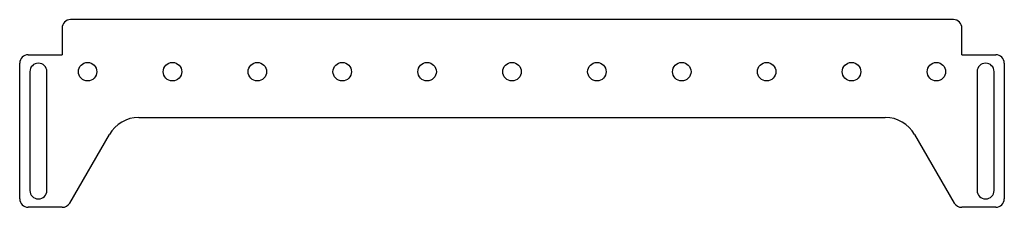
# Model space of a CAD drawing. Header units: millimetres. Extents: x 15 to 595, y 24 to 135.
import ezdxf

# ---------------------------------------------------------------- set-up
doc = ezdxf.new("R2010")
doc.units = ezdxf.units.MM

msp = doc.modelspace()

# ---------------------------------------------------------------- linework, layer by layer
at = {"color": 7, "linetype": 'Continuous', "lineweight": 25}
for p, q in [((565.32, 134.92), (45.32, 134.92)), ((40.32, 129.92), (40.32, 114.23)), ((570.32, 114.23), (570.32, 129.92)), ((20.32, 114.23), (40.32, 114.23)), ((570.32, 114.23), (590.32, 114.23)), ((15.32, 29.23), (15.32, 109.23)), ((595.32, 109.23), (595.32, 29.23)), ((21.32, 104.23), (21.32, 34.23)), ((31.32, 34.23), (31.32, 104.23)), ((579.32, 104.23), (579.32, 34.23)), ((589.32, 34.23), (589.32, 104.23)), ((85.47, 77.23), (525.17, 77.23)), ((44.76, 26.73), (68.15, 67.23)), ((542.49, 67.23), (565.88, 26.73)), ((40.43, 24.23), (20.32, 24.23)), ((590.32, 24.23), (570.21, 24.23))]:
    msp.add_line(p, q, dxfattribs=at)
for centre in [(55.32, 104.23), (105.32, 104.23), (155.32, 104.23), (205.32, 104.23), (255.32, 104.23), (305.32, 104.23), (355.32, 104.23), (405.32, 104.23), (455.32, 104.23), (505.32, 104.23), (555.32, 104.23)]:
    msp.add_circle(centre, 5.45, dxfattribs=at)
for centre, radius, start, end in [((45.32, 129.92), 5, 90, 180), ((565.32, 129.92), 5, 0, 90), ((20.32, 109.23), 5, 90, 180), ((590.32, 109.23), 5, 0, 90), ((26.32, 104.23), 5, 0, 180), ((584.32, 104.23), 5, 0, 180), ((85.47, 57.23), 20, 90, 150), ((525.17, 57.23), 20, 30, 90), ((20.32, 29.23), 5, 180, 270), ((26.32, 34.23), 5, 180, 0), ((584.32, 34.23), 5, 180, 0), ((590.32, 29.23), 5, 270, 0), ((40.43, 29.23), 5, 270, 330), ((570.21, 29.23), 5, 210, 270)]:
    msp.add_arc(centre, radius, start, end, dxfattribs=at)

doc.saveas('drawing.dxf')
